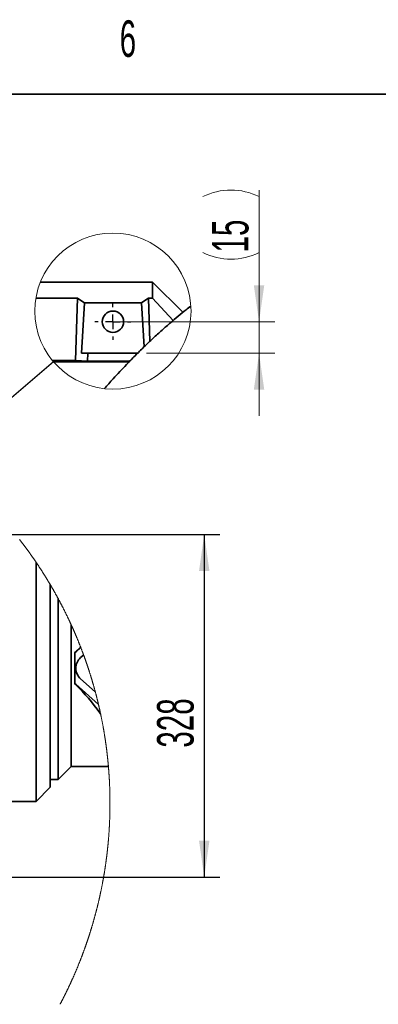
# Model space of a CAD drawing. Header units: millimetres. Extents: x 0 to 12115, y 0 to 8400.
# Tile 114 of 120: x 7993 to 8680, y 6457 to 8343. Entities that reach past the tile are written whole.
import ezdxf

# ---------------------------------------------------------------- set-up
doc = ezdxf.new("R2010")
doc.units = ezdxf.units.MM
doc.header["$LTSCALE"] = 20
doc.layers.add('SVART_TEXT', color=7, linetype='Continuous')
doc.styles.add('SLDTEXTSTYLE0', font='TXT', dxfattribs={"width": 0.605})
doc.dimstyles.new('SLDDIMSTYLE10', dxfattribs={"dimtxt": 70, "dimasz": 70, "dimexe": 0, "dimexo": 0.0625, "dimgap": 17.5, "dimtad": 1, "dimdec": 1, "dimlfac": 0.5, "dimrnd": 1e-09, "dimzin": 12, "dimdsep": 46, "dimtxsty": 'SLDTEXTSTYLE0', "dimsah": 1, "dimcen": 0.09, "dimadec": 0, "dimazin": 3, "dimtfac": 1, "dimtofl": 0, "dimtmove": 0, "dimatfit": 3, "dimfxl": 1, "dimfrac": 2, "dimtolj": 1, "dimtzin": 12, "dimarcsym": 0})
doc.dimstyles.new('SLDDIMSTYLE15', dxfattribs={"dimtxt": 70, "dimasz": 70, "dimexe": 0, "dimexo": 0.0625, "dimgap": 17.5, "dimtad": 1, "dimdec": 1, "dimlfac": 0.25, "dimrnd": 1e-09, "dimzin": 12, "dimdsep": 46, "dimtxsty": 'SLDTEXTSTYLE0', "dimsah": 1, "dimcen": 0.09, "dimadec": 0, "dimazin": 3, "dimtfac": 1, "dimtmove": 0, "dimatfit": 0, "dimfxl": 1, "dimfrac": 2, "dimtolj": 1, "dimtzin": 12, "dimarcsym": 0})
doc.dimstyles.new('SLDDIMSTYLE8', dxfattribs={"dimtxt": 0.18, "dimasz": 70, "dimexe": 0, "dimexo": 0.0625, "dimgap": 0, "dimtad": 0, "dimtih": 1, "dimtoh": 1, "dimdec": 0, "dimrnd": 1e-09, "dimzin": 0, "dimdsep": 46, "dimtxsty": 'Standard', "dimblk1": 'NONE', "dimblk2": 'NONE', "dimsah": 1, "dimcen": 0.09, "dimadec": 0, "dimazin": 0, "dimtfac": 70, "dimtdec": 0, "dimtofl": 0, "dimtmove": 0, "dimatfit": 3, "dimldrblk": 'NONE', "dimfxl": 1, "dimfrac": 2, "dimtolj": 1, "dimtzin": 0, "dimarcsym": 0})

# ---------------------------------------------------------------- blocks, each defined once
blk = doc.blocks.new('_D_72')
at = {"layer": 'SVART_TEXT'}
for p, q in [((7325.1, 7356.6), (8376.5, 7356.6)), ((8346.5, 7356.6), (8346.5, 6700.6)), ((7487.9, 6700.6), (8376.5, 6700.6))]:
    blk.add_line(p, q, dxfattribs=at)
for points in [[(8346.5, 7356.6), (8336.5, 7286.6), (8356.5, 7286.6)], [(8346.5, 6700.6), (8356.5, 6770.6), (8336.5, 6770.6)]]:
    blk.add_solid(points, dxfattribs=at)
at = {"layer": 'SVART_TEXT', "insert": (8256.2, 6948.4), "char_height": 70, "attachment_point": 1, "rotation": 90, "style": 'SLDTEXTSTYLE0'}
blk.add_mtext('328', dxfattribs=at)
blk = doc.blocks.new('_None')
blk = doc.blocks.new('_D_75')
at = {"color": 7, "linetype": 'Continuous', "lineweight": 0}
for p, q in [((8451.4, 7764.1), (8451.4, 8016.3)), ((8175.8, 7764.1), (8481.4, 7764.1)), ((8451.4, 7764.1), (8451.4, 7704.1)), ((8236.2, 7704.1), (8481.4, 7704.1)), ((8451.4, 7704.1), (8451.4, 7584.1))]:
    blk.add_line(p, q, dxfattribs=at)
at = {"color": 7, "linetype": 'Continuous', "lineweight": 18}
for centre, start, end in [((8397.7, 7896.2), 63.4349, 116.5651), ((8397.7, 8004.1), 243.4349, 296.5651)]:
    blk.add_arc(centre, 120.1, start, end, dxfattribs=at)
for points in [[(8451.4, 7764.1), (8461.4, 7834.1), (8441.4, 7834.1)], [(8451.4, 7704.1), (8441.4, 7634.1), (8461.4, 7634.1)]]:
    blk.add_solid(points, dxfattribs=at)
at = {"color": 7, "linetype": 'Continuous', "lineweight": 18, "insert": (8361.1, 7896.7), "char_height": 70, "attachment_point": 1, "rotation": 90, "style": 'SLDTEXTSTYLE0'}
blk.add_mtext('15', dxfattribs=at)
blk = doc.blocks.new('SW_CENTERMARKSYMBOL_9')
at = {"layer": 'SVART_TEXT', "color": 0}
for p, q in [((0, 28), (0, 34.4)), ((-28, 0), (-34.4, 0)), ((0, 0), (-14, 0)), ((0, 0), (0, 14)), ((0, 0), (0, -14)), ((0, 0), (14, 0)), ((28, 0), (34.4, 0)), ((0, -28), (0, -34.4))]:
    blk.add_line(p, q, dxfattribs=at)

msp = doc.modelspace()

# ---------------------------------------------------------------- linework, layer by layer
at = {"color": 7, "linetype": 'Continuous', "lineweight": 35}
for p, q in [((11720, 8200), (400, 8200)), ((8032.999815, 7840.127313), (8247.755469, 7840.127313)), ((8247.755469, 7809.283102), (8247.755469, 7840.127313)), ((8305.714311, 7782.168233), (8247.755469, 7840.127313)), ((8024.338902, 7809.283102), (8103.790463, 7809.283102)), ((8100.178541, 7689.910734), (8103.790463, 7809.283102)), ((8242.229374, 7726.365888), (8239.720495, 7809.283102)), ((8239.720495, 7809.283102), (8247.755469, 7809.283102)), ((8287.004621, 7766.595209), (8247.755469, 7809.283102)), ((8117.155136, 7800.579393), (8111.318292, 7704.127157)), ((8117.155136, 7800.579393), (8226.355792, 7800.579393)), ((8226.355792, 7800.579393), (8231.465639, 7716.141069)), ((8111.318292, 7704.127157), (8123.702706, 7704.127157)), ((8123.230161, 7688.511217), (8123.702706, 7704.127157)), ((8219.808252, 7704.127157), (8123.702706, 7704.127157)), ((8100.178541, 7689.910734), (8056.030573, 7689.910734)), ((8202.779086, 7687.41163), (8058.119716, 7687.41163)), ((8123.230161, 7688.511217), (8100.178541, 7689.910734)), ((8203.852297, 7688.511217), (8123.230161, 7688.511217)), ((8024.867604, 6845.569934), (8024.867604, 7303.285565)), ((8051.867607, 6872.570004), (8051.867607, 7260.57526)), ((8066.867607, 7234.043564), (8066.867607, 6887.569989)), ((8091.867599, 6912.569966), (8091.867599, 7183.837618)), ((8100.329715, 7131.650891), (8098.699781, 7129.904832)), ((8098.699781, 7129.904832), (8098.867613, 7127.919521)), ((8098.699781, 7129.904832), (8098.867613, 7129.834975)), ((8098.867613, 7129.834975), (8098.867613, 7127.919521)), ((8098.867613, 7127.919521), (8098.867613, 7073.220338)), ((8110.325667, 7140.072669), (8100.545498, 7131.407346)), ((8115.693676, 7125.856842), (8109.962347, 7120.778884)), ((8098.867613, 7073.220338), (8098.699781, 7071.235146)), ((8098.699781, 7071.235146), (8098.867613, 7071.305002)), ((8098.699781, 7071.235146), (8100.329715, 7069.489087)), ((8098.867613, 7073.220338), (8098.867613, 7071.305002)), ((8109.962347, 7080.361094), (8137.992757, 7055.525865)), ((8100.545498, 7069.732632), (8144.150573, 7031.098212)), ((8146.894845, 7014.822568), (8148.168909, 7013.170327)), ((8066.867607, 6887.569989), (8091.867599, 6912.569966)), ((8091.867599, 6912.569966), (8163.122746, 6912.569966)), ((8051.867607, 6887.569989), (8066.867607, 6887.569989)), ((8024.867604, 6845.569934), (8051.867607, 6872.570004)), ((7961.260737, 6845.569934), (8024.867604, 6845.569934))]:
    msp.add_line(p, q, dxfattribs=at)
at = {"color": 8, "linetype": 'Continuous', "lineweight": 18}
for p, q in [((8100.329715, 7131.650891), (8100.545498, 7131.407346)), ((8100.329715, 7069.489087), (8100.545498, 7069.732632)), ((8146.894845, 7014.822568), (8147.636118, 7015.659179))]:
    msp.add_line(p, q, dxfattribs=at)
at = {"color": 7, "linetype": 'Continuous', "lineweight": 35, "flags": 128}
for points in [[(8117.155136, 7800.579393), (8110.508026, 7805.062139), (8103.790463, 7809.283102)], [(8226.355792, 7800.579393), (8233.002902, 7805.062139), (8239.720495, 7809.283102)], [(8098.867613, 7127.919521), (8098.789024, 7114.281263), (8098.762783, 7100.569929), (8098.789024, 7086.858715), (8098.867613, 7073.220338)], [(8109.788048, 7141.453828), (8109.470325, 7141.109075), (8100.329715, 7131.650891)]]:
    msp.add_lwpolyline(points, dxfattribs=at)
at = {"color": 7, "linetype": 'Continuous', "lineweight": 18, "flags": 128}
for points in [[(8166.151884, 6841.465678), (8166.152048, 6841.99139), (8166.151645, 6842.803087), (8166.150453, 6843.614902), (8166.148457, 6844.426598), (8166.145655, 6845.238413), (8166.142049, 6846.050109), (8166.137653, 6846.861924), (8166.132453, 6847.67362), (8166.126448, 6848.485436), (8166.119653, 6849.297132), (8166.112053, 6850.108828), (8166.103649, 6850.920643), (8166.094455, 6851.732339), (8166.084456, 6852.544035), (8166.073653, 6853.355731), (8166.06206, 6854.167427), (8166.049647, 6854.979123), (8166.036459, 6855.7907), (8166.022452, 6856.602396), (8166.007655, 6857.413973), (8165.992054, 6858.225669), (8165.975663, 6859.037246), (8165.958452, 6859.848823), (8165.940466, 6860.6604), (8165.921661, 6861.471977), (8165.902066, 6862.283434), (8165.881666, 6863.095011), (8165.860462, 6863.906469), (8165.838468, 6864.717926), (8165.815669, 6865.529384), (8165.79208, 6866.340842), (8165.767687, 6867.15218), (8165.742489, 6867.963518), (8165.716487, 6868.774857), (8165.689695, 6869.586195), (8165.662098, 6870.397534), (8165.633711, 6871.208753), (8165.604519, 6872.020091), (8165.574523, 6872.831311), (8165.543723, 6873.642411), (8165.512132, 6874.45363), (8165.479737, 6875.26473), (8165.446552, 6876.07583), (8165.412563, 6876.886811), (8165.377769, 6877.697911), (8165.342185, 6878.508891), (8165.305796, 6879.319753), (8165.268603, 6880.130734), (8165.23062, 6880.941595), (8165.191832, 6881.752457), (8165.152254, 6882.563199), (8165.111872, 6883.373942), (8165.070685, 6884.184684), (8165.028709, 6884.995426), (8164.985928, 6885.80605), (8164.942342, 6886.616673), (8164.897966, 6887.427177), (8164.852801, 6888.237681), (8164.806816, 6889.048185), (8164.760041, 6889.858569), (8164.712476, 6890.668954), (8164.664107, 6891.47922), (8164.614933, 6892.289604), (8164.564955, 6893.099751), (8164.514202, 6893.909897), (8164.462629, 6894.720043), (8164.410266, 6895.53019), (8164.357099, 6896.340217), (8164.303141, 6897.150125), (8164.24838, 6897.960033), (8164.192828, 6898.769941), (8164.136472, 6899.579729), (8164.079326, 6900.389518), (8164.021375, 6901.199188), (8163.96262, 6902.008857), (8163.903075, 6902.818407), (8163.842725, 6903.627958), (8163.781586, 6904.437389), (8163.719657, 6905.24682), (8163.656908, 6906.056132), (8163.593384, 6906.865443), (8163.529041, 6907.674636), (8163.463908, 6908.48371), (8163.397985, 6909.292783), (8163.331258, 6910.101856), (8163.263741, 6910.910811), (8163.195419, 6911.719646), (8163.126307, 6912.528481), (8163.122746, 6912.569966), (8163.052785, 6913.378681), (8162.982034, 6914.187397), (8162.910494, 6914.995994), (8162.838149, 6915.80459), (8162.764999, 6916.612949), (8162.691059, 6917.421426), (8162.61633, 6918.229665), (8162.540796, 6919.037904), (8162.464472, 6919.846143), (8162.387344, 6920.654263), (8162.309426, 6921.462263), (8162.230703, 6922.270145), (8162.15119, 6923.078026), (8162.070888, 6923.885788), (8161.989781, 6924.69355), (8161.907884, 6925.501193), (8161.825183, 6926.308717), (8161.741691, 6927.116122), (8161.657396, 6927.923526), (8161.57231, 6928.730811), (8161.486435, 6929.538097), (8161.399755, 6930.345144), (8161.312285, 6931.15219), (8161.224025, 6931.959118), (8161.134961, 6932.766046), (8161.045107, 6933.572854), (8160.954448, 6934.379544), (8160.863, 6935.186114), (8160.770762, 6935.992564), (8160.677734, 6936.799015), (8160.583901, 6937.605347), (8160.489279, 6938.411559), (8160.393852, 6939.217772), (8160.297635, 6940.023746), (8160.200628, 6940.82972), (8160.102832, 6941.635575), (8160.004231, 6942.44131), (8159.90484, 6943.246927), (8159.80466, 6944.052543), (8159.703675, 6944.85804), (8159.6019, 6945.663299), (8159.499335, 6946.468677), (8159.39598, 6947.273816), (8159.291821, 6948.078837), (8159.186872, 6948.883738), (8159.081134, 6949.688639), (8158.974605, 6950.493421), (8158.867272, 6951.297964), (8158.759164, 6952.102508), (8158.650252, 6952.906932), (8158.54055, 6953.711356), (8158.430043, 6954.515542), (8158.318761, 6955.319609), (8158.206674, 6956.123556), (8158.093798, 6956.927504), (8157.980132, 6957.731213), (8157.865676, 6958.534922), (8157.75043, 6959.338512), (8157.63438, 6960.141863), (8157.517555, 6960.945215), (8157.399925, 6961.748447), (8157.281506, 6962.55144), (8157.162296, 6963.354434), (8157.042297, 6964.157309), (8156.921509, 6964.960064), (8156.79993, 6965.762581), (8156.677562, 6966.565098), (8156.554389, 6967.367496), (8156.430441, 6968.169774), (8156.305688, 6968.971814), (8156.180161, 6969.773855), (8156.053829, 6970.575775), (8155.926722, 6971.377458), (8155.79881, 6972.17914), (8155.670109, 6972.980584), (8155.540633, 6973.782028), (8155.410352, 6974.583234), (8155.279296, 6975.384321), (8155.147436, 6976.185288), (8155.014786, 6976.986255), (8154.881361, 6977.786865), (8154.747131, 6978.587474), (8154.612127, 6979.387965), (8154.476332, 6980.188336), (8154.339733, 6980.988468), (8154.20236, 6981.788601), (8154.064196, 6982.588496), (8153.925243, 6983.388271), (8153.7855, 6984.187927), (8153.644967, 6984.987463), (8153.503659, 6985.786762), (8153.361547, 6986.58606), (8153.218659, 6987.38512), (8153.074982, 6988.18406), (8152.930516, 6988.982882), (8152.785259, 6989.781584), (8152.639213, 6990.580048), (8152.492392, 6991.378392), (8152.344766, 6992.176618), (8152.196365, 6992.974724), (8152.04719, 6993.772711), (8151.89721, 6994.57046), (8151.746454, 6995.368089), (8151.594895, 6996.165599), (8151.442575, 6996.96299), (8151.289451, 6997.760143), (8151.135552, 6998.557176), (8150.980863, 6999.35409), (8150.825384, 7000.150885), (8150.66913, 7000.947441), (8150.512072, 7001.743879), (8150.354254, 7002.540077), (8150.195631, 7003.336276), (8150.036233, 7004.132237), (8149.876061, 7004.927959), (8149.715083, 7005.723681), (8149.553331, 7006.519164), (8149.390804, 7007.314529), (8149.227488, 7008.109655), (8149.063381, 7008.904661), (8148.8985, 7009.699549), (8148.732829, 7010.494198), (8148.566368, 7011.288728), (8148.399132, 7012.08302), (8148.231122, 7012.877192), (8148.168909, 7013.170327), (8147.999811, 7013.964261), (8147.829938, 7014.758076), (8147.659289, 7015.551771), (8147.636118, 7015.659179), (8147.464576, 7016.452636), (8147.292244, 7017.245855), (8147.119137, 7018.038954), (8146.945256, 7018.831934), (8146.770584, 7019.624676), (8146.595138, 7020.417299), (8146.418917, 7021.209683), (8146.241906, 7022.001948), (8146.064105, 7022.793974), (8145.88553, 7023.585881), (8145.706179, 7024.37755), (8145.526054, 7025.1691), (8145.345139, 7025.960411), (8145.163449, 7026.751603), (8144.98097, 7027.542557), (8144.797715, 7028.333391), (8144.613686, 7029.123987), (8144.428882, 7029.914464), (8144.243288, 7030.704703), (8144.150573, 7031.098212), (8143.963816, 7031.888212), (8143.776285, 7032.678093), (8143.587964, 7033.467736), (8143.398884, 7034.257139), (8143.209013, 7035.046424), (8143.018368, 7035.83547), (8142.826947, 7036.624278), (8142.634737, 7037.412967), (8142.441767, 7038.201536), (8142.248007, 7038.989748), (8142.053473, 7039.77796), (8141.858178, 7040.565814), (8141.662094, 7041.353549), (8141.465219, 7042.141046), (8141.267585, 7042.928423), (8141.069176, 7043.715562), (8140.869993, 7044.502582), (8140.670019, 7045.289244), (8140.469285, 7046.075787), (8140.267777, 7046.862211), (8140.065479, 7047.648396), (8139.862421, 7048.434343), (8139.658588, 7049.220051), (8139.453965, 7050.00564), (8139.248582, 7050.790991), (8139.042425, 7051.576103), (8138.835492, 7052.361097), (8138.627785, 7053.145851), (8138.419303, 7053.930368), (8138.210046, 7054.714646), (8138.000029, 7055.498804), (8137.992757, 7055.525865), (8137.781921, 7056.309785), (8137.570324, 7057.093586), (8137.357953, 7057.87703), (8137.144807, 7058.660354), (8136.9309, 7059.44344), (8136.716219, 7060.226287), (8136.500749, 7061.008896), (8136.284533, 7061.791386), (8136.067527, 7062.573518), (8135.849762, 7063.355531), (8135.631221, 7064.137425), (8135.411906, 7064.918961), (8135.191831, 7065.700259), (8134.970966, 7066.481437), (8134.749356, 7067.262377), (8134.526956, 7068.043079), (8134.303796, 7068.823542), (8134.079876, 7069.603886), (8133.855182, 7070.383872), (8133.629712, 7071.163739), (8133.403468, 7071.943368), (8133.176463, 7072.722759), (8132.948699, 7073.50191), (8132.72016, 7074.280824), (8132.490861, 7075.059499), (8132.260787, 7075.837936), (8132.029938, 7076.616253), (8131.79833, 7077.394213), (8131.565961, 7078.172054), (8131.332817, 7078.949656), (8131.098914, 7079.72702), (8130.864235, 7080.504026), (8130.628797, 7081.280913), (8130.392599, 7082.057561), (8130.155626, 7082.833971), (8129.917892, 7083.610143), (8129.679399, 7084.386076), (8129.440131, 7085.161771), (8129.200104, 7085.937228), (8128.959316, 7086.712565), (8128.717753, 7087.487544), (8128.47543, 7088.262285), (8128.232348, 7089.036788), (8127.988505, 7089.811053), (8127.743902, 7090.585078), (8127.498525, 7091.358866), (8127.252388, 7092.132415), (8127.00549, 7092.905726), (8126.757833, 7093.678798), (8126.509416, 7094.451632), (8126.260239, 7095.224227), (8126.010286, 7095.996584), (8125.759589, 7096.768584), (8125.508117, 7097.540464), (8125.2559, 7098.311986), (8125.002908, 7099.08339), (8124.749171, 7099.854435), (8124.49466, 7100.625362), (8124.239403, 7101.395931), (8123.983371, 7102.166261), (8123.726594, 7102.936353), (8123.469042, 7103.706087), (8123.210746, 7104.475703), (8122.951689, 7105.245079), (8122.691872, 7106.014098), (8122.431296, 7106.782879), (8122.169959, 7107.551421), (8121.907878, 7108.319725), (8121.645036, 7109.087791), (8121.38142, 7109.855618), (8121.117073, 7110.623087), (8120.851951, 7111.390318), (8120.58607, 7112.157311), (8120.319444, 7112.924065), (8120.052072, 7113.690461), (8119.783926, 7114.456739), (8119.515034, 7115.222658), (8119.245383, 7115.98834), (8118.974986, 7116.753783), (8118.70383, 7117.518868), (8118.431913, 7118.283715), (8118.159252, 7119.048323), (8117.885831, 7119.812693), (8117.611664, 7120.576705), (8117.336738, 7121.340598), (8117.061066, 7122.104015), (8116.784635, 7122.867312), (8116.507458, 7123.630251), (8116.229522, 7124.392952), (8115.95084, 7125.155415), (8115.693676, 7125.856842), (8115.413564, 7126.618828), (8115.132677, 7127.380456), (8114.851045, 7128.141727), (8114.568668, 7128.902878), (8114.285546, 7129.663672), (8114.001664, 7130.424108), (8113.717037, 7131.184425), (8113.431665, 7131.944384), (8113.145548, 7132.703985), (8112.858671, 7133.463349), (8112.571048, 7134.222473), (8112.282681, 7134.98136), (8111.993569, 7135.739888), (8111.703696, 7136.49806), (8111.413079, 7137.256111), (8111.121732, 7138.013686), (8110.829624, 7138.771142), (8110.536772, 7139.52824), (8110.325667, 7140.072669), (8110.031533, 7140.829291), (8109.788048, 7141.453828), (8109.492558, 7142.209973), (8109.196323, 7142.96576), (8108.899328, 7143.721189), (8108.601603, 7144.47638), (8108.303132, 7145.231332), (8108.003917, 7145.985927), (8107.703957, 7146.740283), (8107.403251, 7147.494282), (8107.101801, 7148.247923), (8106.79962, 7149.001445), (8106.496679, 7149.75449), (8106.193009, 7150.507297), (8105.888593, 7151.259865), (8105.583447, 7152.012076), (8105.277541, 7152.764048), (8104.970905, 7153.515662), (8104.663524, 7154.266919), (8104.355412, 7155.017938), (8104.046541, 7155.768718), (8103.736955, 7156.519141), (8103.426608, 7157.269205), (8103.115531, 7158.019032), (8102.80371, 7158.768501), (8102.491158, 7159.517731), (8102.177861, 7160.266604), (8101.863834, 7161.015119), (8101.549062, 7161.763396), (8101.233559, 7162.511315), (8100.917327, 7163.258995), (8100.600335, 7164.006318), (8100.282627, 7164.753284), (8099.964174, 7165.500011), (8099.644991, 7166.24638), (8099.325063, 7166.992392), (8099.004405, 7167.738165), (8098.683017, 7168.483581), (8098.360884, 7169.228758), (8098.03802, 7169.973578), (8097.714427, 7170.71804), (8097.390103, 7171.462144), (8097.065034, 7172.20601), (8096.73925, 7172.949518), (8096.412721, 7173.692788), (8096.085462, 7174.435581), (8095.757472, 7175.178136), (8095.428738, 7175.920333), (8095.099288, 7176.662292), (8094.769108, 7177.403893), (8094.438183, 7178.145136), (8094.106543, 7178.886022), (8093.774172, 7179.626669), (8093.441057, 7180.366959), (8093.107226, 7181.106772), (8092.772665, 7181.846585), (8092.437359, 7182.585682), (8092.101338, 7183.32478), (8091.867599, 7183.837618), (8091.530341, 7184.576), (8091.192367, 7185.314144), (8090.853649, 7186.051811), (8090.514215, 7186.78924), (8090.174052, 7187.526192), (8089.833158, 7188.262905), (8089.491549, 7188.99938), (8089.149209, 7189.735379), (8088.80614, 7190.471138), (8088.46234, 7191.206421), (8088.117826, 7191.941466), (8087.772596, 7192.676272), (8087.426635, 7193.410601), (8087.079945, 7194.144692), (8086.732524, 7194.878306), (8086.384403, 7195.611681), (8086.035537, 7196.34458), (8085.685971, 7197.07724), (8085.33566, 7197.809424), (8084.984648, 7198.541369), (8084.632906, 7199.273075), (8084.280434, 7200.004305), (8083.927247, 7200.735297), (8083.573344, 7201.465811), (8083.218726, 7202.196087), (8082.863378, 7202.925886), (8082.507315, 7203.655447), (8082.150536, 7204.384531), (8081.793043, 7205.113377), (8081.434819, 7205.841746), (8081.07588, 7206.569876), (8080.71624, 7207.297529), (8080.35587, 7208.024945), (8079.994771, 7208.752121), (8079.63297, 7209.478821), (8079.270455, 7210.205044), (8078.907224, 7210.931029), (8078.543278, 7211.656536), (8078.178602, 7212.381806), (8077.813226, 7213.106837), (8077.447134, 7213.831391), (8077.080327, 7214.555468), (8076.712805, 7215.279307), (8076.344567, 7216.002669), (8075.975629, 7216.725792), (8075.605961, 7217.448439), (8075.235593, 7218.170847), (8074.864509, 7218.892779), (8074.492725, 7219.614472), (8074.120211, 7220.335688), (8073.746997, 7221.056666), (8073.373067, 7221.777167), (8072.998437, 7222.497191), (8072.623092, 7223.216976), (8072.247046, 7223.936524), (8071.87027, 7224.655356), (8071.492809, 7225.374188), (8071.114617, 7226.092543), (8070.73574, 7226.810421), (8070.356148, 7227.527823), (8069.975841, 7228.244986), (8069.594833, 7228.961911), (8069.213125, 7229.678358), (8068.830701, 7230.394329), (8068.447578, 7231.110062), (8068.063739, 7231.825318), (8067.679199, 7232.540097), (8067.293959, 7233.254637), (8066.908019, 7233.968939), (8066.867607, 7234.043564), (8066.480893, 7234.757389), (8066.093462, 7235.470738), (8065.705332, 7236.183609), (8065.316501, 7236.896242), (8064.92697, 7237.608399), (8064.536738, 7238.320317), (8064.145806, 7239.031758), (8063.754174, 7239.742722), (8063.361826, 7240.453448), (8062.968793, 7241.163697), (8062.57506, 7241.873469), (8062.180626, 7242.583002), (8061.785492, 7243.292059), (8061.389657, 7244.000878), (8060.993123, 7244.709219), (8060.595902, 7245.417084), (8060.197967, 7246.12471), (8059.799346, 7246.83186), (8059.400025, 7247.538533), (8059.00001, 7248.244967), (8058.599296, 7248.950924), (8058.197888, 7249.656405), (8057.795781, 7250.361647), (8057.392987, 7251.066412), (8056.989494, 7251.770701), (8056.585307, 7252.474751), (8056.180428, 7253.178324), (8055.774848, 7253.881659), (8055.368583, 7254.584278), (8054.961624, 7255.286659), (8054.553973, 7255.988802), (8054.145629, 7256.69023), (8053.7366, 7257.391419), (8053.326878, 7258.092369), (8052.916462, 7258.792605), (8052.505354, 7259.492602), (8052.093561, 7260.192122), (8051.867607, 7260.57526), (8051.454748, 7261.274304), (8051.041196, 7261.97287), (8050.626959, 7262.67096), (8050.212036, 7263.368572), (8049.79642, 7264.065947), (8049.380119, 7264.762844), (8048.963132, 7265.459265), (8048.54546, 7266.155447), (8048.127102, 7266.851153), (8047.708059, 7267.546381), (8047.288324, 7268.241133), (8046.867917, 7268.935646), (8046.446818, 7269.629683), (8046.025033, 7270.323242), (8045.60257, 7271.016325), (8045.179422, 7271.70917), (8044.755588, 7272.401537), (8044.331076, 7273.093428), (8043.905887, 7273.784842), (8043.480011, 7274.476017), (8043.053451, 7275.166477), (8042.62622, 7275.856938), (8042.198303, 7276.546683), (8041.769701, 7277.235951), (8041.340428, 7277.92498), (8040.910478, 7278.613533), (8040.479841, 7279.301609), (8040.048527, 7279.989447), (8039.616543, 7280.676569), (8039.18388, 7281.363453), (8038.750539, 7282.04986), (8038.316521, 7282.736029), (8037.881824, 7283.421482), (8037.446457, 7284.106697), (8037.010412, 7284.791435), (8036.573688, 7285.475697), (8036.136295, 7286.159481), (8035.69823, 7286.843027), (8035.259488, 7287.525858), (8034.820075, 7288.208451), (8034.379992, 7288.890566), (8033.939238, 7289.572205), (8033.497806, 7290.253605), (8033.055703, 7290.93429), (8032.612937, 7291.614737), (8032.169494, 7292.294707), (8031.725379, 7292.9742), (8031.280602, 7293.653216), (8030.835154, 7294.331993), (8030.389036, 7295.010056), (8029.942247, 7295.68788), (8029.494795, 7296.365227), (8029.046672, 7297.042097), (8028.597886, 7297.718491), (8028.14843, 7298.394408), (8027.698311, 7299.069847), (8027.247521, 7299.745049), (8026.796068, 7300.419773), (8026.343959, 7301.094021), (8025.891173, 7301.767792), (8025.43773, 7302.441086), (8024.983625, 7303.113903), (8024.867604, 7303.285565), (8024.412664, 7303.957905), (8023.957061, 7304.629769), (8023.500803, 7305.301155), (8023.043874, 7305.972065), (8022.586289, 7306.642498), (8022.128041, 7307.312693), (8021.669137, 7307.982172), (8021.20957, 7308.651413), (8020.749348, 7309.320177), (8020.288463, 7309.988226), (8019.826921, 7310.656037), (8019.364717, 7311.32337), (8018.901857, 7311.990227), (8018.438342, 7312.656845), (8017.974171, 7313.322748), (8017.509344, 7313.988175), (8017.043861, 7314.653363), (8016.577723, 7315.317835), (8016.110929, 7315.982069), (8015.643488, 7316.645588), (8015.175382, 7317.308869), (8014.706629, 7317.971672), (8014.23722, 7318.633999), (8013.767163, 7319.295849), (8013.29645, 7319.956984), (8012.825082, 7320.61788), (8012.353073, 7321.2783), (8011.880408, 7321.938481), (8011.407087, 7322.597946), (8010.933126, 7323.256935), (8010.458509, 7323.915447), (8009.983252, 7324.573483), (8009.507338, 7325.23128), (8009.030777, 7325.888361), (8008.553567, 7326.544966), (8008.075717, 7327.201332), (8007.597218, 7327.856983), (8007.118071, 7328.512158), (8006.638276, 7329.167094), (8006.15784, 7329.821314), (8005.676764, 7330.475296), (8005.195039, 7331.128563), (8004.712666, 7331.781592), (8004.229653, 7332.433905), (8003.745998, 7333.08598), (8003.261703, 7333.737339), (8002.77676, 7334.38846), (8002.291183, 7335.038866), (8001.804958, 7335.689034), (8001.3181, 7336.338486), (8000.830601, 7336.9877), (8000.342454, 7337.636198), (7999.853673, 7338.28422), (7999.364259, 7338.932003), (7998.874205, 7339.579071), (7998.38351, 7340.225901), (7997.892174, 7340.872015), (7997.400212, 7341.517653), (7996.907602, 7342.162813), (7996.414366, 7342.807736), (7995.920493, 7343.451943), (7995.425983, 7344.095673), (7994.93084, 7344.738926), (7994.43506, 7345.381703), (7993.93865, 7346.024002), (7993.441607, 7346.665825), (7992.943934, 7347.307171)], [(8070.584285, 6456.885781), (8070.963445, 6457.60354), (8071.341905, 6458.321776), (8071.719664, 6459.04025), (8072.096708, 6459.759201), (8072.473052, 6460.478391), (8072.84868, 6461.198057), (8073.223593, 6461.918082), (8073.597806, 6462.638463), (8073.971304, 6463.359083), (8074.344101, 6464.0803), (8074.716168, 6464.801754), (8075.087535, 6465.523567), (8075.458187, 6466.245736), (8075.828138, 6466.968383), (8076.197374, 6467.691268), (8076.565879, 6468.414511), (8076.933685, 6469.138231), (8077.30079, 6469.862189), (8077.667164, 6470.586623), (8078.032824, 6471.311416), (8078.397783, 6472.036447), (8078.762012, 6472.761955), (8079.125526, 6473.48782), (8079.48834, 6474.213924), (8079.850423, 6474.940504), (8080.211791, 6475.667323), (8080.572459, 6476.394619), (8080.932396, 6477.122273), (8081.291619, 6477.850165), (8081.650111, 6478.578533), (8082.007902, 6479.307141), (8082.364964, 6480.036225), (8082.721325, 6480.765547), (8083.076957, 6481.495227), (8083.431857, 6482.225384), (8083.786058, 6482.955779), (8084.139529, 6483.686532), (8084.492269, 6484.417643), (8084.844309, 6485.149111), (8085.195619, 6485.880937), (8085.546198, 6486.61312), (8085.896062, 6487.345542), (8086.245212, 6488.078441), (8086.593631, 6488.811578), (8086.941334, 6489.545192), (8087.288308, 6490.279044), (8087.634566, 6491.013254), (8087.980094, 6491.747822), (8088.324892, 6492.482747), (8088.668975, 6493.217911), (8089.012327, 6493.953552), (8089.354965, 6494.68943), (8089.696872, 6495.425667), (8090.038049, 6496.162261), (8090.378496, 6496.899213), (8090.718227, 6497.636403), (8091.057229, 6498.37407), (8091.3955, 6499.111976), (8091.733041, 6499.850239), (8092.069867, 6500.58886), (8092.405948, 6501.327719), (8092.741313, 6502.066936), (8093.075949, 6502.806629), (8093.409854, 6503.546442), (8093.743029, 6504.286732), (8094.075474, 6505.02726), (8094.407189, 6505.768146), (8094.738173, 6506.509389), (8095.068428, 6507.25099), (8095.397952, 6507.99283), (8095.726746, 6508.735027), (8096.054795, 6509.477581), (8096.382129, 6510.220374), (8096.708718, 6510.963644), (8097.034591, 6511.707033), (8097.35972, 6512.450899), (8097.684118, 6513.195004), (8098.007771, 6513.939466), (8098.330709, 6514.684285), (8098.652902, 6515.429343), (8098.974365, 6516.174759), (8099.295097, 6516.920413), (8099.615085, 6517.666544), (8099.934342, 6518.412794), (8100.252854, 6519.159521), (8100.570637, 6519.906487), (8100.887689, 6520.65381), (8101.203996, 6521.401371), (8101.519572, 6522.14929), (8101.834419, 6522.897567), (8102.148521, 6523.646082), (8102.461877, 6524.394955), (8102.774503, 6525.144066), (8103.086385, 6525.893535), (8103.397536, 6526.643242), (8103.707942, 6527.393307), (8104.017603, 6528.143729), (8104.326534, 6528.89439), (8104.63472, 6529.645409), (8104.942175, 6530.396666), (8105.248886, 6531.14828), (8105.554852, 6531.900253), (8105.860072, 6532.652344), (8106.164562, 6533.404912), (8106.468308, 6534.157719), (8106.771308, 6534.910764), (8107.073563, 6535.664167), (8107.375073, 6536.417927), (8107.675853, 6537.171926), (8107.975873, 6537.926163), (8108.275163, 6538.680758), (8108.573708, 6539.435591), (8108.871507, 6540.190782), (8109.168562, 6540.946211), (8109.464872, 6541.701998), (8109.760436, 6542.458023), (8110.055256, 6543.214406), (8110.34933, 6543.971028), (8110.642644, 6544.727887), (8110.935229, 6545.485105), (8111.227068, 6546.24268), (8111.518162, 6547.000374), (8111.808496, 6547.758426), (8112.098086, 6548.516835), (8112.386945, 6549.275483), (8112.675044, 6550.03437), (8112.962383, 6550.793614), (8113.248992, 6551.553096), (8113.534841, 6552.312817), (8113.819944, 6553.072895), (8114.104303, 6553.833212), (8114.387917, 6554.593887), (8114.670771, 6555.3548), (8114.95288, 6556.115951), (8115.234229, 6556.877341), (8115.514847, 6557.639088), (8115.794691, 6558.401074), (8116.073805, 6559.163417), (8116.352158, 6559.92588), (8116.629752, 6560.6887), (8116.906601, 6561.451878), (8117.182704, 6562.215175), (8117.458048, 6562.97883), (8117.732632, 6563.742723), (8118.00647, 6564.506974), (8118.279564, 6565.271463), (8118.551898, 6566.036071), (8118.823471, 6566.801156), (8119.0943, 6567.566361), (8119.364369, 6568.331923), (8119.633677, 6569.097723), (8119.902241, 6569.863762), (8120.170045, 6570.630039), (8120.437103, 6571.396674), (8120.703387, 6572.163548), (8120.968926, 6572.93054), (8121.233719, 6573.69801), (8121.497738, 6574.465598), (8121.761012, 6575.233545), (8122.023525, 6576.00161), (8122.285279, 6576.770033), (8122.546273, 6577.538695), (8122.806522, 6578.307595), (8123.065996, 6579.076852), (8123.324725, 6579.846229), (8123.582694, 6580.615963), (8123.839903, 6581.385817), (8124.096352, 6582.156028), (8124.352041, 6582.926478), (8124.60697, 6583.697166), (8124.861139, 6584.468092), (8125.114548, 6585.239376), (8125.367197, 6586.01078), (8125.619086, 6586.782541), (8125.870216, 6587.554421), (8126.120585, 6588.326659), (8126.370194, 6589.099015), (8126.619044, 6589.87173), (8126.867118, 6590.644683), (8127.114448, 6591.417875), (8127.361002, 6592.191304), (8127.606797, 6592.964973), (8127.851832, 6593.738879), (8128.096106, 6594.513025), (8128.339621, 6595.287408), (8128.582361, 6596.06203), (8128.824356, 6596.83689), (8129.065576, 6597.611989), (8129.306021, 6598.387326), (8129.545721, 6599.162902), (8129.784646, 6599.938597), (8130.022797, 6600.714649), (8130.260202, 6601.49094), (8130.496832, 6602.26747), (8130.732703, 6603.044237), (8130.967798, 6603.821244), (8131.202134, 6604.598369), (8131.43571, 6605.375852), (8131.668511, 6606.153573), (8131.900537, 6606.931414), (8132.131818, 6607.709493), (8132.362309, 6608.48793), (8132.592055, 6609.266485), (8132.821011, 6610.04528), (8133.049222, 6610.824312), (8133.276644, 6611.603584), (8133.50332, 6612.383093), (8133.729207, 6613.162722), (8133.954334, 6613.942708), (8134.178701, 6614.722814), (8134.402293, 6615.503158), (8134.62511, 6616.28374), (8134.847152, 6617.064561), (8135.068434, 6617.84562), (8135.288956, 6618.626799), (8135.508689, 6619.408335), (8135.727661, 6620.18999), (8135.945859, 6620.971884), (8136.163297, 6621.754016), (8136.37996, 6622.536268), (8136.595848, 6623.318877), (8136.810961, 6624.101605), (8137.025314, 6624.884571), (8137.238878, 6625.667657), (8137.451681, 6626.451101), (8137.66371, 6627.234663), (8137.874978, 6628.018464), (8138.085457, 6628.802504), (8138.295161, 6629.586663), (8138.504105, 6630.37106), (8138.712275, 6631.155695), (8138.919669, 6631.940569), (8139.126289, 6632.725562), (8139.332133, 6633.510794), (8139.537203, 6634.296264), (8139.741498, 6635.081853), (8139.945018, 6635.867681), (8140.147778, 6636.653747), (8140.349748, 6637.439932), (8140.550944, 6638.226475), (8140.751364, 6639.013018), (8140.951025, 6639.799918), (8141.149896, 6640.586938), (8141.347992, 6641.374196), (8141.545313, 6642.161574), (8141.74186, 6642.949189), (8141.937631, 6643.736924), (8142.132613, 6644.525017), (8142.326834, 6645.313229), (8142.520266, 6646.10156), (8142.712938, 6646.890129), (8142.904821, 6647.678937), (8143.095928, 6648.467864), (8143.286261, 6649.25703), (8143.475803, 6650.046314), (8143.664586, 6650.835838), (8143.852579, 6651.62548), (8144.039797, 6652.415361), (8144.226226, 6653.20548), (8144.411894, 6653.995718), (8144.596773, 6654.786195), (8144.780877, 6655.576791), (8144.964191, 6656.367506), (8145.146745, 6657.158579), (8145.328509, 6657.949652), (8145.509484, 6658.740963), (8145.689699, 6659.532513), (8145.869124, 6660.324182), (8146.047759, 6661.116089), (8146.225619, 6661.908116), (8146.402704, 6662.700381), (8146.579015, 6663.492765), (8146.754536, 6664.285268), (8146.929267, 6665.07801), (8147.103223, 6665.87099), (8147.276404, 6666.66397), (8147.448796, 6667.457308), (8147.620412, 6668.250646), (8147.791239, 6669.044222), (8147.961291, 6669.838037), (8148.130554, 6670.631971), (8148.299041, 6671.426024), (8148.466739, 6672.220315), (8148.633662, 6673.014726), (8148.799795, 6673.809256), (8148.965153, 6674.604024), (8149.129721, 6675.398912), (8149.293515, 6676.194038), (8149.456504, 6676.989283), (8149.618733, 6677.784647), (8149.780157, 6678.58025), (8149.940821, 6679.375972), (8150.100681, 6680.171813), (8150.259766, 6680.967774), (8150.418061, 6681.763973), (8150.575566, 6682.560291), (8150.732296, 6683.356847), (8150.888237, 6684.153523), (8151.043403, 6684.950318), (8151.197779, 6685.747232), (8151.351365, 6686.544384), (8151.504162, 6687.341537), (8151.656168, 6688.139047), (8151.8074, 6688.936557), (8151.957842, 6689.734306), (8152.10751, 6690.532054), (8152.256372, 6691.33016), (8152.40446, 6692.128267), (8152.551758, 6692.926492), (8152.698266, 6693.724956), (8152.843985, 6694.523539), (8152.988928, 6695.322241), (8153.133082, 6696.121182), (8153.276446, 6696.920122), (8153.41902, 6697.719301), (8153.560805, 6698.5186), (8153.7018, 6699.318017), (8153.842005, 6700.117554), (8153.981435, 6700.917329), (8154.120075, 6701.717104), (8154.257911, 6702.517118), (8154.394972, 6703.317251), (8154.531243, 6704.117502), (8154.666724, 6704.917874), (8154.801416, 6705.718364), (8154.935318, 6706.518974), (8155.06843, 6707.319822), (8155.200767, 6708.12067), (8155.3323, 6708.921756), (8155.463042, 6709.722842), (8155.592996, 6710.524167), (8155.722159, 6711.325611), (8155.850547, 6712.127175), (8155.978131, 6712.928857), (8156.104925, 6713.730659), (8156.230929, 6714.53258), (8156.356144, 6715.33462), (8156.480568, 6716.136779), (8156.604203, 6716.939058), (8156.727048, 6717.741455), (8156.849104, 6718.544091), (8156.970369, 6719.346728), (8157.090845, 6720.149483), (8157.210517, 6720.952358), (8157.329413, 6721.755351), (8157.447505, 6722.558464), (8157.564807, 6723.361816), (8157.681334, 6724.165167), (8157.797056, 6724.968638), (8157.911974, 6725.772228), (8158.026117, 6726.575937), (8158.13947, 6727.379765), (8158.252018, 6728.183593), (8158.363777, 6728.98766), (8158.474746, 6729.791846), (8158.584925, 6730.596031), (8158.694315, 6731.400456), (8158.802899, 6732.20488), (8158.910709, 6733.009424), (8159.017714, 6733.814205), (8159.123915, 6734.618987), (8159.229341, 6735.423888), (8159.333962, 6736.22879), (8159.437793, 6737.033929), (8159.540835, 6737.839188), (8159.643086, 6738.644447), (8159.744534, 6739.449825), (8159.845191, 6740.255322), (8159.945058, 6741.060938), (8160.044136, 6741.866674), (8160.142409, 6742.672409), (8160.239893, 6743.478383), (8160.336572, 6744.284357), (8160.432475, 6745.090451), (8160.527575, 6745.896544), (8160.621869, 6746.702875), (8160.715389, 6747.509207), (8160.808104, 6748.315658), (8160.900014, 6749.122228), (8160.99115, 6749.928798), (8161.081481, 6750.735606), (8161.171007, 6751.542415), (8161.259743, 6752.349223), (8161.34769, 6753.15627), (8161.434847, 6753.963317), (8161.521199, 6754.770483), (8161.606761, 6755.577769), (8161.691519, 6756.385054), (8161.775487, 6757.192458), (8161.858666, 6757.999982), (8161.941039, 6758.807506), (8162.022623, 6759.615268), (8162.103402, 6760.422911), (8162.183392, 6761.230792), (8162.262576, 6762.038674), (8162.340971, 6762.846674), (8162.418577, 6763.654675), (8162.495377, 6764.462795), (8162.571388, 6765.271034), (8162.646594, 6766.079273), (8162.721011, 6766.887631), (8162.794622, 6767.696108), (8162.867444, 6768.504586), (8162.939462, 6769.313063), (8163.010689, 6770.121779), (8163.081127, 6770.930495), (8163.15076, 6771.73921), (8163.219589, 6772.548045), (8163.287627, 6773.357), (8163.354876, 6774.165954), (8163.421321, 6774.975027), (8163.48696, 6775.784101), (8163.55181, 6776.593293), (8163.615855, 6777.402486), (8163.679111, 6778.211798), (8163.741576, 6779.021229), (8163.803237, 6779.830541), (8163.864094, 6780.640091), (8163.92416, 6781.449641), (8163.983422, 6782.259192), (8164.041894, 6783.068861), (8164.099562, 6783.878531), (8164.156425, 6784.688319), (8164.212498, 6785.498227), (8164.267781, 6786.308016), (8164.32226, 6787.118043), (8164.375934, 6787.927951), (8164.428818, 6788.738097), (8164.480897, 6789.548125), (8164.532172, 6790.358271), (8164.582657, 6791.168417), (8164.632353, 6791.978683), (8164.681244, 6792.789068), (8164.72933, 6793.599333), (8164.776626, 6794.409718), (8164.823117, 6795.220222), (8164.868804, 6796.030607), (8164.913702, 6796.84123), (8164.957794, 6797.651734), (8165.001097, 6798.462357), (8165.043595, 6799.27298), (8165.085289, 6800.083722), (8165.126192, 6800.894465), (8165.166291, 6801.705207), (8165.2056, 6802.516069), (8165.244105, 6803.32693), (8165.281805, 6804.137792), (8165.318715, 6804.948653), (8165.354821, 6805.759634), (8165.390122, 6806.570615), (8165.424633, 6807.381715), (8165.458339, 6808.192696), (8165.491256, 6809.003796), (8165.523368, 6809.815015), (8165.554675, 6810.626115), (8165.585178, 6811.437334), (8165.614891, 6812.248554), (8165.643799, 6813.059773), (8165.671917, 6813.871111), (8165.699231, 6814.68245), (8165.72574, 6815.493788), (8165.75146, 6816.305126), (8165.776375, 6817.116465), (8165.800485, 6817.927923), (8165.823805, 6818.739261), (8165.846321, 6819.550719), (8165.868032, 6820.362295), (8165.888953, 6821.173753), (8165.909069, 6821.985211), (8165.928381, 6822.796788), (8165.946889, 6823.608364), (8165.964606, 6824.419941), (8165.981534, 6825.231518), (8165.997642, 6826.043095), (8166.01296, 6826.854791), (8166.027474, 6827.666368), (8166.041198, 6828.478064), (8166.054117, 6829.289641), (8166.066232, 6830.101337), (8166.077557, 6830.913033), (8166.088062, 6831.724729), (8166.097793, 6832.536425), (8166.106704, 6833.348121), (8166.114825, 6834.159936), (8166.122141, 6834.971632), (8166.128653, 6835.783328), (8166.134375, 6836.595144), (8166.139292, 6837.40684), (8166.143405, 6838.218655), (8166.146728, 6839.030351), (8166.149246, 6839.842166), (8166.15096, 6840.653862), (8166.151884, 6841.465678)]]:
    msp.add_lwpolyline(points, dxfattribs=at)
at = {"color": 7, "linetype": 'Continuous', "lineweight": 18}
msp.add_circle((8171.755506, 7784.523533), 149.480731, dxfattribs=at)
at = {"color": 7, "linetype": 'Continuous', "lineweight": 35}
msp.add_circle((8171.755409, 7764.126932), 20.399957, dxfattribs=at)
for centre, radius, start, end in [((8127.897445, 7100.5385), 41.243359, 131.543177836, 134.738069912), ((8127.86747, 7100.569989), 26.999868, 131.541010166, 228.458989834), ((8127.897445, 7100.601478), 41.243359, 225.261930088, 228.456822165), ((7795.410015, 6762.592002), 432.622057, 35.66376542, 45.185178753)]:
    msp.add_arc(centre, radius, start, end, dxfattribs=at)
msp.add_open_spline([(8320.914687, 7794.326627), (8317.898273, 7791.962553), (8309.660124, 7785.506014), (8296.661002, 7774.840069), (8281.308814, 7761.842031), (8265.279075, 7747.750375), (8248.31863, 7732.259737), (8231.071951, 7715.871251), (8214.093424, 7699.114538), (8194.384874, 7678.893285), (8174.745873, 7657.940562), (8161.075268, 7642.280443), (8155.53111, 7635.929429)], degree=3, knots=[0, 0, 0, 0, 0.0501304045, 0.1369115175, 0.2199289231, 0.3132506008, 0.4160769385, 0.5203734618, 0.6244415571, 0.7280949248, 0.8897279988, 1, 1, 1, 1], dxfattribs=at)

# ---------------------------------------------------------------- block references
at = {"layer": 'SVART_TEXT'}
msp.add_blockref('SW_CENTERMARKSYMBOL_9', (8171.755434, 7764.127099), dxfattribs=at)

# ---------------------------------------------------------------- texts
at = {"color": 7, "linetype": 'Continuous', "lineweight": 0, "insert": (8184.701508, 8341.295526), "char_height": 70, "attachment_point": 1, "style": 'SLDTEXTSTYLE0'}
msp.add_mtext('6', dxfattribs=at)

# ---------------------------------------------------------------- dimensions: what is measured, and where the dimension line sits
at = {"color": 7, "linetype": 'Continuous', "lineweight": 18}
dim = msp.add_linear_dim(base=(8451.373967, 7704.127125), p1=(8171.755463, 7764.127125), p2=(8232.192647, 7704.127125), angle=90, text='(<>)', dimstyle='SLDDIMSTYLE15', dxfattribs=at)
dim.commit()
dim.dimension.update_dxf_attribs({"geometry": '_D_75', "text_midpoint": (8451.373967, 7950.157585), "dimtype": 160})
at = {"layer": 'SVART_TEXT'}
dim = msp.add_linear_dim(base=(8346.481514, 6700.569984), p1=(7321.067606, 7356.569984), p2=(7483.867606, 6700.569984), angle=90, dimstyle='SLDDIMSTYLE10', dxfattribs=at)
dim.commit()
dim.dimension.update_dxf_attribs({"geometry": '_D_72', "text_midpoint": (8346.481514, 7028.569984), "dimtype": 160})

# ---------------------------------------------------------------- leaders
at = {"color": 7, "linetype": 'Continuous', "lineweight": 18, "has_arrowhead": 0}
msp.add_leader([(8058.211476, 7687.30435), (7740.639599, 7415.381372)], dimstyle='SLDDIMSTYLE8', dxfattribs=at)

doc.saveas('drawing.dxf')
